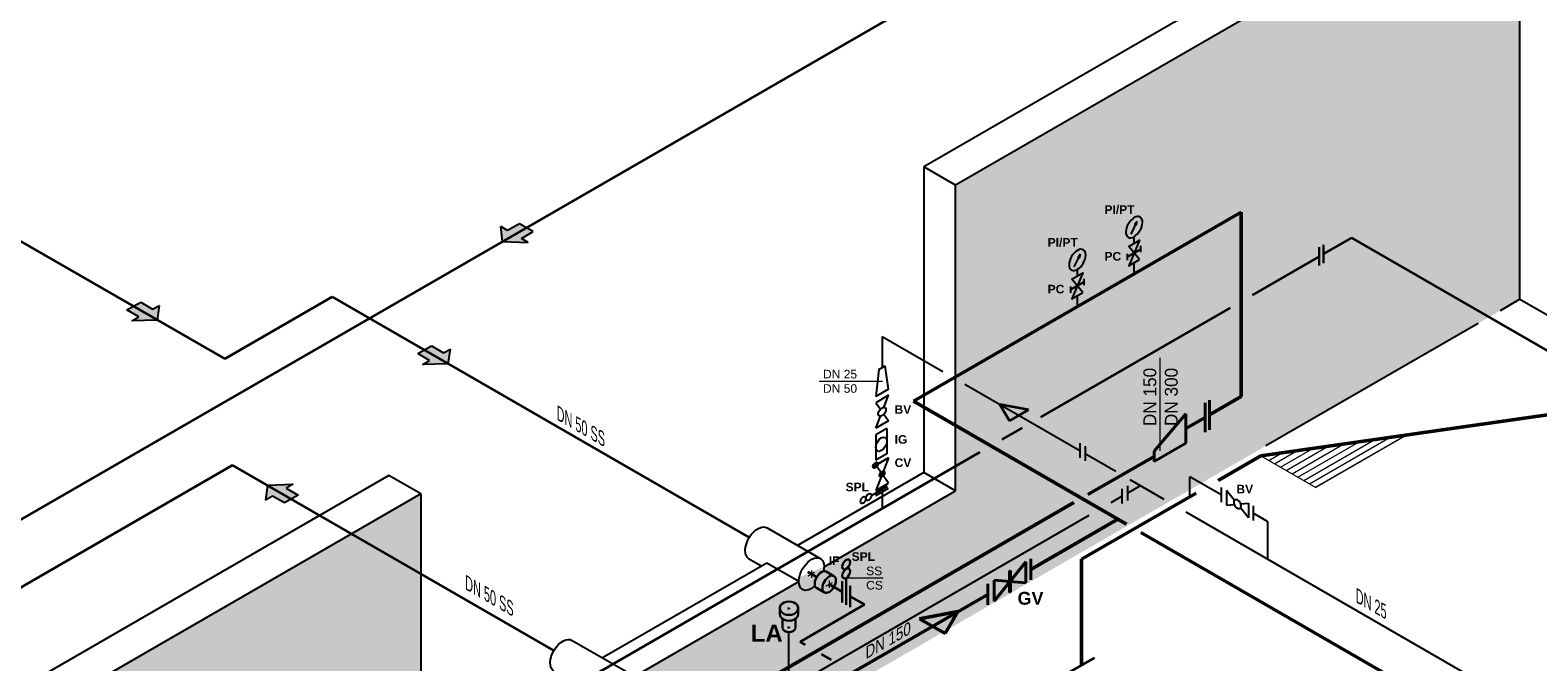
# Model space of a CAD drawing. Header units: millimetres. Extents: x 244 to 2461, y -1517 to 72.
# Tile 10 of 32: x 920 to 1331, y -658 to -486. Entities that reach past the tile are written whole.
import ezdxf

# ---------------------------------------------------------------- set-up
doc = ezdxf.new("R2010")
doc.units = ezdxf.units.MM
doc.linetypes.add('ACAD_ISO10W100', pattern=[18, 12, -3, 0, -3])
for name, color, linetype, lineweight in [('Achsen', 253, 'ACAD_ISO10W100', 15), ('Armatur-Entleerung', 7, 'Continuous', 30), ('Armaturen-Auslagerung', 7, 'Continuous', 40), ('Auslagerung', 1, 'Continuous', 50), ('Entleerung', 74, 'Continuous', 35), ('Hilfslinie', 254, 'Continuous', 9), ('Pfeile', 1, 'Continuous', 18), ('Stickstoffsystem', 200, 'Continuous', 25), ('Text', 7, 'Continuous', 18), ('Text groß', 7, 'Continuous', 18)]:
    doc.layers.add(name, color=color, linetype=linetype, lineweight=lineweight)
for name, color, linetype in [('ANLAGEN', 7, 'Continuous'), ('DN 025-', 8, 'Continuous'), ('effekte', 7, 'Continuous'), ('gebäude', 8, 'Continuous'), ('rohrdurchführung', 7, 'Continuous')]:
    doc.layers.add(name, color=color, linetype=linetype)
doc.styles.add('isotext', font='arial.ttf', dxfattribs={"oblique": 30, "height": 3})

# ---------------------------------------------------------------- blocks, each defined once
blk = doc.blocks.new('FILOU_N2_83_2')
at = {"layer": 'ANLAGEN', "color": 7, "linetype": 'Continuous'}
for p, q in [((0, 0), (6.4952, 12.4102)), ((6.4952, 12.4102), (6.4952, 8.0801)), ((6.4952, 8.0801), (12.9904, 11.8301)), ((12.9904, 11.8301), (12.9904, 3.1699)), ((0, 0), (6.4952, -4.9104)), ((12.9904, 3.1699), (6.4952, -0.5801)), ((6.4952, -0.5801), (6.4952, -4.9103))]:
    blk.add_line(p, q, dxfattribs=at)

msp = doc.modelspace()

# ---------------------------------------------------------------- hatches: boundary and pattern name
at = {"layer": 'Auslagerung'}
h = msp.add_hatch(color=256, dxfattribs=at)
h.paths.add_polyline_path([(1172.9, -644.44), (1162.51, -646.44), (1165.97, -648.44)])
h.paths.add_polyline_path([(1172.9, -644.44), (1172.9, -644.44), (1165.97, -648.44), (1169.44, -650.44)])
at = {"layer": 'DN 025-'}
h = msp.add_hatch(color=256, dxfattribs=at)
h.paths.add_polyline_path([(1221.73, -538.22), (1221.31, -539.11), (1221.12, -538.99)])
h.paths.add_polyline_path([(1221.48, -539.21), (1221.31, -539.11), (1221.73, -538.22)])
h = msp.add_hatch(color=256, dxfattribs=at)
h.paths.add_polyline_path([(1206.28, -547.14), (1205.85, -548.03), (1205.66, -547.91)])
h.paths.add_polyline_path([(1206.02, -548.14), (1205.85, -548.03), (1206.28, -547.14)])
at = {"layer": 'effekte'}
h = msp.add_hatch(color=9, dxfattribs=at)
h.set_gradient(color1=(201, 200, 192), color2=(242, 242, 242), rotation=330, tint=1, name='CURVED')
edge = h.paths.add_edge_path()
edge.add_line((1325.89, -559.41), (1325.89, -439.67))
edge.add_line((1325.89, -439.67), (1172.33, -528.33))
edge.add_line((1172.33, -528.33), (1172.33, -611.55))
edge.add_line((1172.33, -611.55), (1136.51, -632.23))
edge.add_ellipse((1133.08, -634.22), major_axis=(2.43, 4.22), ratio=0.573854, start_angle=134.826, end_angle=314.826, ccw=False)
edge.add_line((1129.65, -636.22), (1129.63, -636.21))
edge.add_line((1129.63, -636.21), (1083.43, -662.88))
edge.add_ellipse((1080, -664.86), major_axis=(2.43, 4.22), ratio=0.573854, start_angle=134.826, end_angle=314.826, ccw=False)
edge.add_line((1076.57, -666.86), (1076.55, -666.85))
edge.add_line((1076.55, -666.85), (1026.74, -695.61))
edge.add_line((1026.74, -695.61), (1026.74, -612.38))
edge.add_line((1026.74, -612.38), (805.31, -740.22))
edge.add_line((805.31, -740.22), (909.01, -800.09))
edge.add_line((909.01, -800.09), (1325.89, -559.41))
at = {"layer": 'Entleerung'}
h = msp.add_hatch(color=74, dxfattribs=at)
h.paths.add_polyline_path([(1184.36, -588.05), (1192.15, -589.55), (1189.55, -591.05)])
h.paths.add_polyline_path([(1184.36, -588.05), (1184.36, -588.05), (1189.55, -591.05), (1186.96, -592.55)])
at = {"layer": 'Hilfslinie', "ltscale": 0.8}
h = msp.add_hatch(dxfattribs=at)
h.set_pattern_fill('ANSI31', color=256, scale=0.5, angle=345, style=0)
h.set_pattern_definition([(30, (-627.2717, -562.2649), (-0.79375, 1.3748153), [])])
h.paths.add_polyline_path([(1295.21, -596.33), (1255.38, -602.03), (1270.37, -610.68)])
at = {"layer": 'Pfeile', "lineweight": 15}
h = msp.add_hatch(color=74, dxfattribs=at)
h.paths.add_polyline_path([(1055.52, -539.92), (1053.68, -538.86), (1048.77, -541.7), (1049.02, -543.67)])
h.paths.add_polyline_path([(1057.35, -540.98), (1055.52, -539.92), (1049.02, -543.67), (1049.02, -543.67), (1052.44, -543.81)])
h.paths.add_polyline_path([(1056.02, -543.96), (1054.14, -542.88), (1057.39, -541), (1057.35, -540.98), (1052.44, -543.81)])
h.paths.add_polyline_path([(1053.68, -538.86), (1053.64, -538.84), (1050.39, -540.71), (1048.52, -539.63), (1048.77, -541.7)])
for points in [[(946.78, -562.28), (950, -564.21), (948.1, -565.26), (955.1, -565.1), (955.68, -561.07), (953.79, -562.12), (950.57, -560.18)], [(1025.92, -574.17), (1029.13, -576.1), (1027.23, -577.15), (1034.24, -576.99), (1034.81, -572.96), (1032.92, -574.01), (1029.71, -572.07)], [(993.39, -612.7), (990.15, -610.82), (992.02, -609.74), (985.02, -610.03), (984.52, -614.07), (986.4, -612.99), (989.64, -614.86)]]:
    msp.add_hatch(color=74, dxfattribs=at).paths.add_polyline_path(points)

# ---------------------------------------------------------------- linework, layer by layer
at = {"layer": 'Achsen'}
for p, q in [((1132.21, -634.72), (1133.94, -633.72)), ((1133.08, -633.22), (1133.08, -635.22)), ((1137.04, -637.5), (1138.77, -636.5)), ((1137.91, -636), (1137.91, -638))]:
    msp.add_line(p, q, dxfattribs=at)
at = {"layer": 'Achsen', "lineweight": 15}
for p, q in [((1127.29, -643.79), (1126.66, -643.43)), ((1126.66, -643.79), (1127.29, -643.43)), ((1126.66, -648.92), (1127.29, -648.56)), ((1127.29, -648.92), (1126.66, -648.56))]:
    msp.add_line(p, q, dxfattribs=at)
at = {"layer": 'Armatur-Entleerung'}
for p, q in [((1271.24, -545.24), (1271.24, -550.24)), ((1272.42, -544.56), (1272.42, -549.56)), ((1137.07, -633.53), (1139.2, -634.76)), ((1142.54, -635.29), (1142.54, -642.56)), ((1134.46, -638), (1136.61, -639.24)), ((1141.47, -636.17), (1141.47, -641.95)), ((1143.64, -637.42), (1143.64, -643.2)), ((1124.51, -645.28), (1124.51, -643.52)), ((1129.44, -645.09), (1129.44, -643.52)), ((1125.21, -648.99), (1125.21, -646.4)), ((1128.74, -648.99), (1128.74, -646.4))]:
    msp.add_line(p, q, dxfattribs=at)
at = {"layer": 'Armatur-Entleerung', "extrusion": (0, 0, -1)}
for centre in [(1142.54, -631.59), (1142.54, -634.06)]:
    msp.add_ellipse(centre, major_axis=(-0.76, -1.31), ratio=0.57735, dxfattribs=at)
for centre, major_axis, ratio, start_param, end_param in [((1135.8, -635.79), (-1.31, -2.23), 0.573604, 6.248229, 9.449833), ((1126.97, -643.42), (-2.47, 0), 0.707107, 6.229713, 9.478251)]:
    msp.add_ellipse(centre, major_axis=major_axis, ratio=ratio, start_param=start_param, end_param=end_param, dxfattribs=at)
at = {"layer": 'Armatur-Entleerung'}
msp.add_ellipse((1137.91, -637), major_axis=(-1.29, -2.24), ratio=0.573889, dxfattribs=at)
for centre, major_axis, start_param, end_param in [((1126.97, -643.61), (-2.47, 0), 6.229713, 9.478251), ((1126.97, -645.18), (-2.47, 0), 6.229713, 9.478251), ((1126.97, -648.74), (-1.8, 0), 6.484813, 9.22315)]:
    msp.add_ellipse(centre, major_axis=major_axis, ratio=0.707107, start_param=start_param, end_param=end_param, dxfattribs=at)
at = {"layer": 'Armaturen-Auslagerung'}
for p, q in [((1234.97, -590.62), (1226.31, -600.73)), ((1234.97, -590.62), (1234.97, -598.62)), ((1240.2, -587.59), (1240.2, -595.59)), ((1241.38, -586.91), (1241.38, -594.91)), ((1226.31, -603.62), (1234.97, -598.62)), ((1226.31, -600.73), (1226.31, -603.62)), ((1182.78, -641.63), (1191.44, -630.85)), ((1191.44, -630.85), (1191.44, -636.63)), ((1192.81, -630.06), (1192.81, -635.83)), ((1191.44, -636.63), (1182.78, -635.85)), ((1182.78, -635.85), (1182.78, -641.63)), ((1187.25, -633.27), (1186.96, -633.44)), ((1186.96, -633.44), (1186.96, -639.21)), ((1187.03, -639.17), (1187.03, -633.39)), ((1187.11, -639.13), (1187.11, -633.35)), ((1187.18, -639.08), (1187.18, -633.31)), ((1187.25, -639.04), (1187.25, -633.27)), ((1181.04, -636.85), (1181.04, -642.63)), ((1186.96, -639.21), (1187.25, -639.04)), ((1210.08, -657.06), (1203.15, -661.06))]:
    msp.add_line(p, q, dxfattribs=at)
at = {"layer": 'Auslagerung'}
for p, q in [((1160.87, -587.17), (1250.03, -535.69)), ((1250.03, -535.69), (1250.03, -585.92)), ((1241.38, -590.91), (1250.03, -585.92)), ((1160.87, -587.17), (1218.84, -620.64)), ((1255.38, -602.03), (1350.74, -588.4)), ((1234.97, -594.62), (1240.2, -591.59)), ((1208.3, -612.57), (1226.31, -602.17)), ((1255.38, -602.03), (1243.81, -608.71)), ((991.49, -737.74), (1204.51, -614.76)), ((1237.81, -612.17), (1206.61, -630.18)), ((1192.81, -632.95), (1216.48, -619.28)), ((1222.72, -622.88), (1327.66, -683.47)), ((1192.81, -632.95), (1199.31, -629.19)), ((1206.61, -659.06), (1206.61, -630.18)), ((1090.64, -691.93), (1181.04, -639.74)), ((1162.51, -646.44), (1172.9, -644.44)), ((1162.51, -646.44), (1169.44, -650.44)), ((1172.9, -644.44), (1169.44, -650.44))]:
    msp.add_line(p, q, dxfattribs=at)
at = {"layer": 'DN 025-'}
for p, q in [((1220.08, -541.67), (1221.73, -538.22)), ((1204.62, -550.6), (1206.28, -547.14)), ((1219.09, -548.72), (1219.09, -547.01)), ((1203.63, -557.65), (1203.63, -555.93)), ((1126.97, -679.28), (1126.97, -650.01))]:
    msp.add_line(p, q, dxfattribs=at)
at = {"layer": 'DN 025-', "color": 74}
for p, q in [((1152.31, -569.55), (1152.31, -578)), ((1152.31, -569.55), (1168.86, -579.1)), ((1174.86, -582.56), (1206.14, -600.62)), ((1207.53, -601.43), (1215.88, -606.25)), ((1219.09, -612.18), (1222.62, -610.14)), ((1219.73, -608.47), (1228.98, -613.81)), ((1236.1, -613.16), (1236.1, -607.72)), ((1244.62, -612.64), (1236.1, -607.72)), ((1152.31, -611.8), (1152.31, -616.41)), ((1214.64, -614.75), (1217.59, -613.05)), ((936.99, -775.05), (1208.64, -618.21)), ((1234.98, -617.27), (1338.65, -677.13)), ((1257.21, -619.91), (1253.28, -617.64)), ((1257.21, -619.91), (1257.21, -630.11))]:
    msp.add_line(p, q, dxfattribs=at)
at = {"layer": 'DN 025-', "lineweight": -3}
for p, q in [((1151.44, -578.5), (1150.58, -585.92)), ((1151.44, -578.5), (1153.17, -577.5)), ((1154.04, -583.92), (1153.17, -577.5)), ((1154.04, -583.92), (1150.58, -585.92)), ((1154.04, -585.56), (1150.58, -587.56)), ((1152.77, -588.83), (1154.04, -585.56)), ((1150.58, -587.56), (1151.84, -589.37)), ((1152.77, -590.69), (1154.04, -592.49)), ((1150.58, -594.49), (1151.84, -591.22)), ((1154.04, -592.49), (1150.58, -594.49)), ((1153.58, -594.55), (1150.58, -596.28)), ((1153.58, -594.55), (1153.58, -601.47)), ((1150.58, -596.28), (1150.58, -603.21)), ((1206.14, -598.62), (1206.14, -602.62)), ((1154.04, -602.54), (1150.57, -604.54)), ((1153.58, -601.47), (1150.58, -603.21)), ((1154.04, -602.54), (1150.58, -611.47)), ((1150.58, -604.54), (1154.04, -602.54)), ((1207.53, -599.43), (1207.53, -603.43)), ((1149.88, -604.67), (1149.88, -605.22)), ((1149.94, -604.53), (1149.94, -605.29)), ((1150, -604.42), (1150, -605.34)), ((1150.06, -604.33), (1150.06, -605.36)), ((1150.11, -604.25), (1150.11, -605.37)), ((1150.17, -604.18), (1150.17, -605.38)), ((1150.23, -604.11), (1150.23, -605.37)), ((1150.29, -604.06), (1150.29, -605.36)), ((1150.35, -604.01), (1150.35, -605.35)), ((1150.4, -603.96), (1150.4, -605.33)), ((1150.46, -603.92), (1150.46, -605.3)), ((1150.52, -603.88), (1150.52, -605.27)), ((1150.58, -603.85), (1150.58, -605.23)), ((1154.04, -609.47), (1150.58, -604.54)), ((1150.63, -603.83), (1150.63, -605.19)), ((1150.69, -603.81), (1150.69, -605.15)), ((1150.75, -603.79), (1150.75, -605.1)), ((1150.81, -603.78), (1150.81, -605.04)), ((1150.86, -603.78), (1150.86, -604.98)), ((1150.92, -603.78), (1150.92, -604.91)), ((1150.98, -603.79), (1150.98, -604.83)), ((1151.04, -603.82), (1151.04, -604.74)), ((1151.1, -603.86), (1151.1, -604.63)), ((1151.15, -603.93), (1151.15, -604.46)), ((1151.67, -607.1), (1151.67, -607.63)), ((1151.73, -606.96), (1151.73, -607.72)), ((1151.79, -606.85), (1151.79, -607.77)), ((1151.85, -606.76), (1151.85, -607.79)), ((1151.9, -606.68), (1151.9, -607.8)), ((1151.96, -606.61), (1151.96, -607.81)), ((1152.02, -606.54), (1152.02, -607.8)), ((1152.08, -606.49), (1152.08, -607.79)), ((1152.14, -606.44), (1152.14, -607.78)), ((1152.19, -606.39), (1152.19, -607.76)), ((1152.25, -606.35), (1152.25, -607.73)), ((1152.31, -606.31), (1152.31, -607.7)), ((1152.37, -606.28), (1152.37, -607.66)), ((1152.42, -606.26), (1152.42, -607.62)), ((1152.48, -606.24), (1152.48, -607.58)), ((1152.54, -606.22), (1152.54, -607.53)), ((1152.6, -606.21), (1152.6, -607.47)), ((1152.65, -606.21), (1152.65, -607.41)), ((1152.71, -606.21), (1152.71, -607.34)), ((1152.77, -606.22), (1152.77, -607.26)), ((1152.83, -606.25), (1152.83, -607.17)), ((1152.89, -606.29), (1152.89, -607.06)), ((1152.94, -606.36), (1152.94, -606.92)), ((1149.4, -612.79), (1153.74, -610.28)), ((1150.58, -611.47), (1154.04, -609.47)), ((1150.58, -612.8), (1154.04, -610.8)), ((1217.59, -611.05), (1217.59, -615.05)), ((1219.09, -610.18), (1219.09, -614.18)), ((1244.62, -610.64), (1244.62, -614.64)), ((1248.21, -614.17), (1246.02, -611.44)), ((1246.02, -611.44), (1246.02, -615.44)), ((1246.02, -615.44), (1248.21, -615.25)), ((1249.82, -615.1), (1252.02, -614.91)), ((1252.02, -614.91), (1252.02, -618.91)), ((1252.02, -618.91), (1249.82, -616.18)), ((1253.28, -615.64), (1253.28, -619.64))]:
    msp.add_line(p, q, dxfattribs=at)
at = {"layer": 'DN 025-'}
for points in [[(1221.73, -538.22), (1221.12, -538.99), (1221.48, -539.21), (1221.73, -538.22)], [(1222.4, -548.62), (1219.42, -545), (1222.4, -543.28), (1219.42, -550.34), (1222.4, -548.62)], [(1222.74, -546.62), (1222.74, -544.9)], [(1206.28, -547.14), (1205.66, -547.91), (1206.02, -548.14), (1206.28, -547.14)], [(1206.94, -557.54), (1203.96, -553.93), (1206.94, -552.21), (1203.96, -559.27), (1206.94, -557.54)], [(1207.28, -555.54), (1207.28, -553.83)]]:
    msp.add_lwpolyline(points, dxfattribs=at)
for points in [[(1222.74, -545.76), (1219.09, -547.87)], [(1207.28, -554.68), (1203.63, -556.79)]]:
    msp.add_lwpolyline(points, close=True, dxfattribs=at)
at = {"layer": 'DN 025-', "lineweight": -3}
for points in [[(1153.14, -588.92, -0.1593), (1153.31, -589.19, -0.1064), (1153.34, -589.58, -0.0713), (1153.2, -590.04, -0.0576), (1152.93, -590.5, -0.0576), (1152.57, -590.88, -0.0713), (1152.16, -591.14, -0.1064), (1151.78, -591.23, -0.1593), (1151.48, -591.13, -0.1593), (1151.3, -590.87, -0.1064), (1151.28, -590.48, -0.0713), (1151.41, -590.02, -0.0576), (1151.68, -589.56, -0.0576), (1152.05, -589.17, -0.0713), (1152.45, -588.91, -0.1064), (1152.84, -588.83, -0.1593)], [(1149.96, -605.31, -0.1593), (1149.85, -605.14, -0.1064), (1149.83, -604.88, -0.0713), (1149.92, -604.57, -0.0576), (1150.1, -604.26, -0.0576), (1150.35, -604.01, -0.0713), (1150.62, -603.84, -0.1064), (1150.87, -603.78, -0.1593), (1151.07, -603.84, -0.1593), (1151.19, -604.02, -0.1064), (1151.2, -604.28, -0.0713), (1151.12, -604.58, -0.0576), (1150.93, -604.89, -0.0576), (1150.69, -605.15, -0.0713), (1150.42, -605.32, -0.1064), (1150.17, -605.38, -0.1593)], [(1151.75, -607.74, -0.1593), (1151.64, -607.57, -0.1064), (1151.62, -607.31, -0.0713), (1151.71, -607, -0.0576), (1151.89, -606.69, -0.0576), (1152.14, -606.44, -0.0713), (1152.41, -606.27, -0.1064), (1152.66, -606.21, -0.1593), (1152.86, -606.27, -0.1593), (1152.98, -606.45, -0.1064), (1152.99, -606.71, -0.0713), (1152.9, -607.02, -0.0576), (1152.72, -607.32, -0.0576), (1152.48, -607.58, -0.0713), (1152.21, -607.75, -0.1064), (1151.96, -607.81, -0.1593)], [(1248.47, -613.9, -0.1593), (1248.79, -613.88, -0.1064), (1249.14, -614.06, -0.0713), (1249.47, -614.41, -0.0576), (1249.73, -614.87, -0.0576), (1249.89, -615.38, -0.0713), (1249.91, -615.86, -0.1064), (1249.79, -616.23, -0.1593), (1249.56, -616.45, -0.1593), (1249.24, -616.47, -0.1064), (1248.89, -616.29, -0.0713), (1248.56, -615.95, -0.0576), (1248.3, -615.48, -0.0576), (1248.14, -614.97, -0.0713), (1248.12, -614.49, -0.1064), (1248.24, -614.12, -0.1593)]]:
    msp.add_lwpolyline(points, format="xyb", close=True, dxfattribs=at)
at = {"layer": 'DN 025-', "extrusion": (0, 0, -1)}
for centre in [(1220.91, -539.78), (1205.45, -548.7)]:
    msp.add_ellipse(centre, major_axis=(-1.62, -2.75), ratio=0.573604, dxfattribs=at)
at = {"layer": 'DN 025-', "lineweight": -3}
for centre, major_axis in [((1152.08, -598.88), (-1.06, -1.84)), ((1147.18, -614.07), (0.523, 0.907)), ((1148.66, -613.21), (0.523, 0.907))]:
    msp.add_ellipse(centre, major_axis=major_axis, ratio=0.57735, dxfattribs=at)
at = {"layer": 'Entleerung'}
for p, q in [((1391.96, -345.68), (905.25, -626.68)), ((904.18, -535.77), (973.41, -575.65)), ((1002.66, -558.76), (973.41, -575.65)), ((1002.66, -558.76), (1116.16, -624.29)), ((975.55, -604.56), (629.96, -804.08))]:
    msp.add_line(p, q, dxfattribs=at)
at = {"layer": 'Entleerung', "color": 74}
for p, q in [((1280.07, -542.64), (1272.42, -547.06)), ((1280.07, -542.64), (1414.58, -620.3)), ((1271.24, -547.74), (1253.03, -558.25)), ((1247.03, -561.72), (1195.39, -591.53)), ((1192.15, -589.55), (1184.36, -588.05)), ((1184.36, -588.05), (1186.96, -592.55)), ((1192.15, -589.55), (1186.96, -592.55)), ((1190.39, -594.42), (1184.91, -597.58)), ((1178.91, -601.05), (1051.25, -674.75)), ((1063.01, -655.06), (975.55, -604.56)), ((1132.08, -633.64), (1134.51, -635.05)), ((1137.91, -637), (1140.17, -638.31)), ((1137.91, -637), (1141.47, -639.06)), ((1147.49, -642.54), (1130, -652.63)), ((1143.64, -640.31), (1147.49, -642.54)), ((1131.45, -653.47), (1130, -652.63)), ((1138.52, -657.55), (1135.84, -656))]:
    msp.add_line(p, q, dxfattribs=at)
at = {"layer": 'gebäude'}
for p, q in [((1325.89, -429.67), (1163.67, -523.33)), ((1325.89, -439.67), (1172.33, -528.33)), ((1325.89, -559.41), (1325.89, -439.67)), ((1172.33, -528.33), (1163.67, -523.33)), ((1163.67, -523.33), (1163.67, -606.55)), ((1172.33, -611.55), (1172.33, -528.33)), ((1325.89, -559.41), (1320.5, -562.52)), ((1325.89, -559.41), (1341.98, -568.7)), ((1314.5, -565.98), (1256.73, -599.34)), ((1163.67, -606.55), (1129.28, -626.4)), ((1172.33, -611.55), (1163.67, -606.55)), ((1018.08, -607.38), (787.99, -740.22)), ((1026.74, -612.38), (1018.08, -607.38)), ((1026.74, -612.38), (805.31, -740.22)), ((1026.74, -612.38), (1026.74, -695.61)), ((1136.51, -632.23), (1172.33, -611.55)), ((1120.97, -631.21), (1076.2, -657.05)), ((1129.63, -636.21), (1120.97, -631.21)), ((1083.43, -662.88), (1129.64, -636.2))]:
    msp.add_line(p, q, dxfattribs=at)
at = {"layer": 'Hilfslinie', "ltscale": 0.8}
for p in [(1295.21, -596.33), (1255.38, -602.03)]:
    msp.add_line(p, (1270.37, -610.68), dxfattribs=at)
at = {"layer": 'rohrdurchführung'}
for p, q in [((1121.04, -621.65), (1135.61, -630.06)), ((1115.98, -629.97), (1119.55, -632.03)), ((1067.96, -652.29), (1082.53, -660.7))]:
    msp.add_line(p, q, dxfattribs=at)
at = {"layer": 'rohrdurchführung', "extrusion": (0, 0, -1)}
for centre, major_axis, ratio, start_param, end_param in [((1118.51, -625.81), (-2.47, -4.2), 0.573604, 6.308241, 9.449833), ((1133.08, -634.22), (2.43, 4.22), 0.573854, 2.064528, 7.364632), ((1065.43, -656.45), (-2.47, -4.2), 0.573604, 6.308241, 9.449833)]:
    msp.add_ellipse(centre, major_axis=major_axis, ratio=ratio, start_param=start_param, end_param=end_param, dxfattribs=at)
at = {"layer": 'Stickstoffsystem'}
for p, q in [((1220.91, -544.14), (1220.91, -542.36)), ((1220.91, -552.51), (1220.91, -549.48)), ((1205.45, -553.07), (1205.45, -551.29)), ((1205.45, -561.43), (1205.45, -558.41))]:
    msp.add_line(p, q, dxfattribs=at)
at = {"layer": 'Text'}
for p, q in [((1228.01, -600.67), (1228.01, -575.38)), ((1135.14, -581.71), (1152.43, -581.71)), ((1142.54, -635.29), (1152.6, -635.29))]:
    msp.add_line(p, q, dxfattribs=at)

# ---------------------------------------------------------------- block references
at = {"layer": 'Pfeile', "color": 74, "lineweight": 15}
for p, xscale, yscale, zscale, rotation in [((1049.02, -543.67), -0.5000000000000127, 0.5, 0.5, 239.9999879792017), ((955.1, -565.1), 0.4999999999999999, 0.4999999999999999, 0.4999999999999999, 118.949535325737), ((1034.24, -576.99), 0.4999999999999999, 0.4999999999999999, 0.4999999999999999, 118.949535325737), ((985.02, -610.03), 0.5, 0.5, 0.5, 300.0000361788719)]:
    msp.add_blockref('FILOU_N2_83_2', p, dxfattribs=dict(at, xscale=xscale, yscale=yscale, zscale=zscale, rotation=rotation))

# ---------------------------------------------------------------- texts
at = {"layer": 'Text', "attachment_point": 1}
for s, insert, char_height, width in [('{\\fArial|b1|i0|c0|p34;PI/PT}', (1212.83, -533.82), 2.3418, 5.4629), ('{\\fArial|b1|i0|c0|p34;PI/PT}', (1197.37, -542.75), 2.3418, 5.4629), ('{\\fArial|b1|i0|c0|p34;PC}', (1212.83, -546.54), 2.3418, 5.4629), ('{\\fArial|b1|i0|c0|p34;PC}', (1197.37, -555.47), 2.3418, 5.4629), ('{\\fArial|b0|i0|c0|p34;DN 25\\PDN 50}', (1136.23, -578.62), 2.3418, 15.3672), ('{\\fArial|b1|i0|c0|p34;BV}', (1155.69, -588.24), 2.3418, 5.4629), ('{\\fArial|b1|i0|c0|p34;IG}', (1155.72, -596.39), 2.3418, 5.4629), ('{\\fArial|b1|i0|c0|p34;CV}', (1155.72, -602.73), 2.3418, 5.4629), ('{\\fArial|b1|i0|c0|p34;SPL}', (1142.38, -609.35), 2.3418, 5.4629), ('{\\fArial|b1|i0|c0|p34;BV}', (1248.74, -609.92), 2.3418, 5.4629), ('{\\fArial|b1|i0|c0|p34;IF}', (1137.82, -629.43), 2.3418, 5.4629), ('{\\fArial|b1|i0|c0|p34;SPL}', (1144.02, -628.28), 2.3418, 5.4629), ('{\\fArial|b0|i0|c0|p34;SS\\PCS}', (1147.97, -632.19), 2.3418, 15.3672), ('{\\fArial|b1|i0|c0|p34;GV}', (1189.17, -639.06), 3.5, 5.4629), ('{\\fArial|b1|i0|c0|p34;LA}', (1116.55, -647.96), 4.6836, 10.9258)]:
    msp.add_mtext(s, dxfattribs=dict(at, insert=insert, char_height=char_height, width=width))
at = {"layer": 'Text', "insert": (1223.42, -593.95), "char_height": 3.5, "width": 19.2335, "attachment_point": 1, "rotation": 90}
msp.add_mtext('DN 150\\PDN 300', dxfattribs=at)
at = {"layer": 'Text groß', "style": 'isotext', "oblique": 30}
msp.add_text('DN 150', height=3, rotation=30, dxfattribs=at).set_placement((1147.81, -657.49))
at = {"layer": 'Text groß', "char_height": 3.5, "attachment_point": 9, "rotation": 330}
for s, insert in [('{\\fArial|b0|i0|c0|p34;\\Q-30;\\W0.7;DN 50 SS}', (1076.88, -599.8)), ('{\\fArial|b0|i0|c0|p34;\\Q-30;\\W0.7;DN 50 SS}', (1052, -645.98)), ('\\W0.7;\\Q330;{\\fArial|b0|i0|c0|p34;DN 25}', (1289.58, -646.76))]:
    msp.add_mtext(s, dxfattribs=dict(at, insert=insert))

doc.saveas('drawing.dxf')
